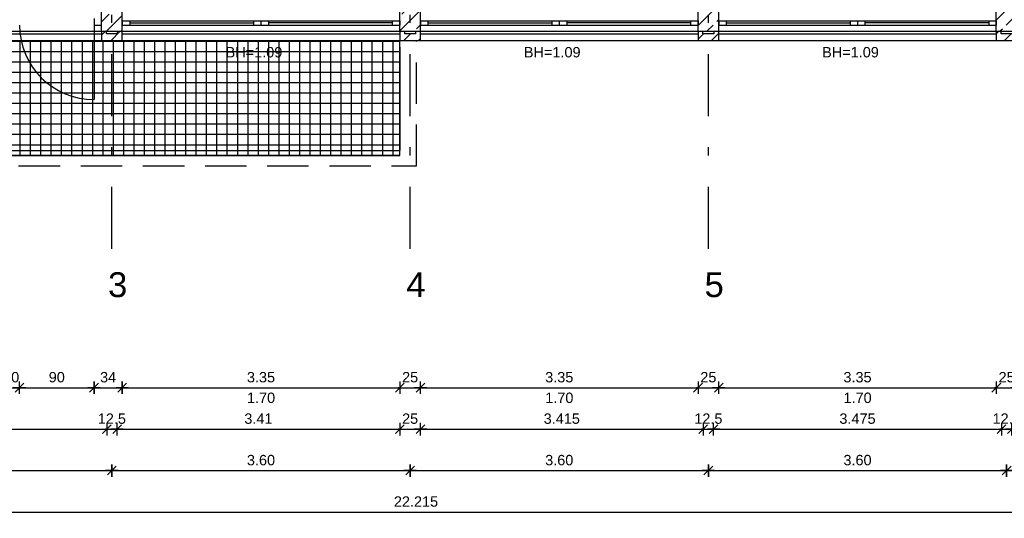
# Model space of a CAD drawing. Header units: metres. Extents: x 0 to 43.4, y 0 to 25.5.
# Tile 5 of 23: x 12.2 to 24.1, y 0.8 to 6.9. Entities that reach past the tile are written whole.
import ezdxf

# ---------------------------------------------------------------- set-up
doc = ezdxf.new("R2010")
doc.units = ezdxf.units.M
for name, pattern in [('ACAD_ISO03W100', [30, 12, -18]), ('STRICHPUNKT', [1, 0.5, -0.25, 0, -0.25]), ('VERDECKT', [0.375, 0.25, -0.125])]:
    doc.linetypes.add(name, pattern=pattern)
doc.layers.get('0').update_dxf_attribs({"lineweight": 0})
for name, color, linetype in [('003ARCH_A', 7, 'Continuous'), ('003ARCH_LIG', 253, 'ACAD_ISO03W100'), ('003TX_ML', 7, 'Continuous'), ('003TX_TXT', 7, 'Continuous'), ('0ARA_ALL_R', 1, 'Continuous')]:
    doc.layers.add(name, color=color, linetype=linetype)
doc.layers.add('003SON_SON', color=7, linetype='Continuous', plot=False)
doc.styles.add('ARIAL', font='arial.ttf')
doc.styles.get("Standard").update_dxf_attribs({"font": 'arial.ttf'})
doc.dimstyles.new('Musterstil_M', dxfattribs={"dimtxt": 0.125, "dimasz": 0.01, "dimexe": 1.25, "dimexo": 0.0625, "dimgap": 0.0625, "dimtad": 1, "dimzin": 4, "dimdsep": 46, "dimtxsty": 'ARIAL', "dimblk": 'Pfeilspitze Bem M', "dimcen": 0.09, "dimse1": 1, "dimse2": 1, "dimadec": 0, "dimazin": 1, "dimtfac": 1, "dimtix": 1, "dimtmove": 2, "dimatfit": 3, "dimldrblk": 'Pfeilspitze Bem M', "dimfxl": 1, "dimarcsym": 0})
pattern_1 = [(45, (5.46864, 31.09866), (-0.1767767, 0.1767767), []), (45, (5.64541, 31.09866), (-0.1767767, 0.1767767), [0.125, -0.0625])]
pattern_2 = [(45, (1, 1.71661), (-0.08838835, 0.08838835), [])]

# ---------------------------------------------------------------- blocks, each defined once
blk = doc.blocks.new('Pfeilspitze Bem M')
for p, q in [((-7.5, 0), (7.5, 0)), ((5.3, 5.3), (-5.3, -5.3)), ((0, 7.5), (0, -7.5))]:
    blk.add_line(p, q)
blk = doc.blocks.new('*D93')
at = {"layer": '003TX_ML', "color": 0, "lineweight": -2, "transparency": 16777216}
blk.add_line((9.798, 1.917), (13.253, 1.917), dxfattribs=at)
at = {"layer": 'Defpoints', "color": 0, "transparency": 16777216}
for p in [(9.788, 8.667), (13.263, 8.667), (13.263, 1.917)]:
    blk.add_point(p, dxfattribs=at)
at = {"layer": '003TX_ML', "color": 0, "lineweight": -2, "transparency": 16777216, "xscale": 0.01, "yscale": 0.01, "zscale": 0.01, "rotation": 180}
blk.add_blockref('Pfeilspitze Bem M', (9.788, 1.917), dxfattribs=at)
at = {"layer": '003TX_ML', "color": 0, "lineweight": -2, "transparency": 16777216, "xscale": 0.01, "yscale": 0.01, "zscale": 0.01}
blk.add_blockref('Pfeilspitze Bem M', (13.263, 1.917), dxfattribs=at)
at = {"layer": '003TX_ML', "color": 0, "transparency": 16777216, "insert": (11.525, 2.043), "char_height": 0.125, "attachment_point": 5, "style": 'ARIAL'}
blk.add_mtext('3.475', dxfattribs=at)
blk = doc.blocks.new('*D94')
at = {"layer": '003TX_ML', "color": 0, "lineweight": -2, "transparency": 16777216}
for p, q in [((12, 2.417), (11.99, 2.417)), ((12.01, 2.417), (12.21, 2.417)), ((12.22, 2.417), (12.23, 2.417))]:
    blk.add_line(p, q, dxfattribs=at)
at = {"layer": 'Defpoints', "color": 0, "transparency": 16777216}
for p in [(12.01, 6.792), (12.21, 6.792), (12.21, 2.417)]:
    blk.add_point(p, dxfattribs=at)
at = {"layer": '003TX_ML', "color": 0, "lineweight": -2, "transparency": 16777216, "xscale": 0.01, "yscale": 0.01, "zscale": 0.01}
blk.add_blockref('Pfeilspitze Bem M', (12.01, 2.417), dxfattribs=at)
at = {"layer": '003TX_ML', "color": 0, "lineweight": -2, "transparency": 16777216, "xscale": 0.01, "yscale": 0.01, "zscale": 0.01, "rotation": 180}
blk.add_blockref('Pfeilspitze Bem M', (12.21, 2.417), dxfattribs=at)
at = {"layer": '003TX_ML', "color": 0, "transparency": 16777216, "insert": (12.11, 2.543), "char_height": 0.125, "attachment_point": 5, "style": 'ARIAL'}
blk.add_mtext('10', dxfattribs=at)
blk = doc.blocks.new('*D95')
at = {"layer": '003TX_ML', "color": 0, "lineweight": -2, "transparency": 16777216}
blk.add_line((12.22, 2.417), (13.1, 2.417), dxfattribs=at)
at = {"layer": 'Defpoints', "color": 0, "transparency": 16777216}
for p in [(12.21, 6.792), (13.11, 6.792), (13.11, 2.417)]:
    blk.add_point(p, dxfattribs=at)
at = {"layer": '003TX_ML', "color": 0, "lineweight": -2, "transparency": 16777216, "xscale": 0.01, "yscale": 0.01, "zscale": 0.01, "rotation": 180}
blk.add_blockref('Pfeilspitze Bem M', (12.21, 2.417), dxfattribs=at)
at = {"layer": '003TX_ML', "color": 0, "lineweight": -2, "transparency": 16777216, "xscale": 0.01, "yscale": 0.01, "zscale": 0.01}
blk.add_blockref('Pfeilspitze Bem M', (13.11, 2.417), dxfattribs=at)
at = {"layer": '003TX_ML', "color": 0, "transparency": 16777216, "insert": (12.66, 2.543), "char_height": 0.125, "attachment_point": 5, "style": 'ARIAL'}
blk.add_mtext('90', dxfattribs=at)
blk = doc.blocks.new('*D96')
at = {"layer": '003TX_ML', "color": 0, "lineweight": -2, "transparency": 16777216}
blk.add_line((13.12, 2.417), (13.44, 2.417), dxfattribs=at)
at = {"layer": 'Defpoints', "color": 0, "transparency": 16777216}
for p in [(13.11, 6.792), (13.45, 6.792), (13.45, 2.417)]:
    blk.add_point(p, dxfattribs=at)
at = {"layer": '003TX_ML', "color": 0, "lineweight": -2, "transparency": 16777216, "xscale": 0.01, "yscale": 0.01, "zscale": 0.01, "rotation": 180}
blk.add_blockref('Pfeilspitze Bem M', (13.11, 2.417), dxfattribs=at)
at = {"layer": '003TX_ML', "color": 0, "lineweight": -2, "transparency": 16777216, "xscale": 0.01, "yscale": 0.01, "zscale": 0.01}
blk.add_blockref('Pfeilspitze Bem M', (13.45, 2.417), dxfattribs=at)
at = {"layer": '003TX_ML', "color": 0, "transparency": 16777216, "insert": (13.28, 2.543), "char_height": 0.125, "attachment_point": 5, "style": 'ARIAL'}
blk.add_mtext('34', dxfattribs=at)
blk = doc.blocks.new('*D97')
at = {"layer": '003TX_ML', "color": 0, "lineweight": -2, "transparency": 16777216}
blk.add_line((13.46, 2.417), (16.79, 2.417), dxfattribs=at)
at = {"layer": 'Defpoints', "color": 0, "transparency": 16777216}
for p in [(13.45, 6.792), (16.8, 6.792), (16.8, 2.417)]:
    blk.add_point(p, dxfattribs=at)
at = {"layer": '003TX_ML', "color": 0, "lineweight": -2, "transparency": 16777216, "xscale": 0.01, "yscale": 0.01, "zscale": 0.01, "rotation": 180}
blk.add_blockref('Pfeilspitze Bem M', (13.45, 2.417), dxfattribs=at)
at = {"layer": '003TX_ML', "color": 0, "lineweight": -2, "transparency": 16777216, "xscale": 0.01, "yscale": 0.01, "zscale": 0.01}
blk.add_blockref('Pfeilspitze Bem M', (16.8, 2.417), dxfattribs=at)
at = {"layer": '003TX_ML', "color": 0, "transparency": 16777216, "insert": (15.125, 2.543), "char_height": 0.125, "attachment_point": 5, "style": 'ARIAL'}
blk.add_mtext('3.35', dxfattribs=at)
blk = doc.blocks.new('*D98')
at = {"layer": '003TX_ML', "color": 0, "lineweight": -2, "transparency": 16777216}
for p, q in [((16.79, 2.417), (16.78, 2.417)), ((16.8, 2.417), (17.05, 2.417)), ((17.06, 2.417), (17.07, 2.417))]:
    blk.add_line(p, q, dxfattribs=at)
at = {"layer": 'Defpoints', "color": 0, "transparency": 16777216}
for p in [(16.8, 6.792), (17.05, 6.792), (17.05, 2.417)]:
    blk.add_point(p, dxfattribs=at)
at = {"layer": '003TX_ML', "color": 0, "lineweight": -2, "transparency": 16777216, "xscale": 0.01, "yscale": 0.01, "zscale": 0.01}
blk.add_blockref('Pfeilspitze Bem M', (16.8, 2.417), dxfattribs=at)
at = {"layer": '003TX_ML', "color": 0, "lineweight": -2, "transparency": 16777216, "xscale": 0.01, "yscale": 0.01, "zscale": 0.01, "rotation": 180}
blk.add_blockref('Pfeilspitze Bem M', (17.05, 2.417), dxfattribs=at)
at = {"layer": '003TX_ML', "color": 0, "transparency": 16777216, "insert": (16.925, 2.543), "char_height": 0.125, "attachment_point": 5, "style": 'ARIAL'}
blk.add_mtext('25', dxfattribs=at)
blk = doc.blocks.new('*D99')
at = {"layer": '003TX_ML', "color": 0, "lineweight": -2, "transparency": 16777216}
blk.add_line((17.06, 2.417), (20.39, 2.417), dxfattribs=at)
at = {"layer": 'Defpoints', "color": 0, "transparency": 16777216}
for p in [(17.05, 6.792), (20.4, 6.792), (20.4, 2.417)]:
    blk.add_point(p, dxfattribs=at)
at = {"layer": '003TX_ML', "color": 0, "lineweight": -2, "transparency": 16777216, "xscale": 0.01, "yscale": 0.01, "zscale": 0.01, "rotation": 180}
blk.add_blockref('Pfeilspitze Bem M', (17.05, 2.417), dxfattribs=at)
at = {"layer": '003TX_ML', "color": 0, "lineweight": -2, "transparency": 16777216, "xscale": 0.01, "yscale": 0.01, "zscale": 0.01}
blk.add_blockref('Pfeilspitze Bem M', (20.4, 2.417), dxfattribs=at)
at = {"layer": '003TX_ML', "color": 0, "transparency": 16777216, "insert": (18.725, 2.543), "char_height": 0.125, "attachment_point": 5, "style": 'ARIAL'}
blk.add_mtext('3.35', dxfattribs=at)
blk = doc.blocks.new('*D100')
at = {"layer": '003TX_ML', "color": 0, "lineweight": -2, "transparency": 16777216}
for p, q in [((20.39, 2.417), (20.38, 2.417)), ((20.4, 2.417), (20.65, 2.417)), ((20.66, 2.417), (20.67, 2.417))]:
    blk.add_line(p, q, dxfattribs=at)
at = {"layer": 'Defpoints', "color": 0, "transparency": 16777216}
for p in [(20.4, 6.792), (20.65, 6.792), (20.65, 2.417)]:
    blk.add_point(p, dxfattribs=at)
at = {"layer": '003TX_ML', "color": 0, "lineweight": -2, "transparency": 16777216, "xscale": 0.01, "yscale": 0.01, "zscale": 0.01}
blk.add_blockref('Pfeilspitze Bem M', (20.4, 2.417), dxfattribs=at)
at = {"layer": '003TX_ML', "color": 0, "lineweight": -2, "transparency": 16777216, "xscale": 0.01, "yscale": 0.01, "zscale": 0.01, "rotation": 180}
blk.add_blockref('Pfeilspitze Bem M', (20.65, 2.417), dxfattribs=at)
at = {"layer": '003TX_ML', "color": 0, "transparency": 16777216, "insert": (20.525, 2.543), "char_height": 0.125, "attachment_point": 5, "style": 'ARIAL'}
blk.add_mtext('25', dxfattribs=at)
blk = doc.blocks.new('*D101')
at = {"layer": '003TX_ML', "color": 0, "lineweight": -2, "transparency": 16777216}
blk.add_line((20.66, 2.417), (23.99, 2.417), dxfattribs=at)
at = {"layer": 'Defpoints', "color": 0, "transparency": 16777216}
for p in [(20.65, 6.792), (24, 6.792), (24, 2.417)]:
    blk.add_point(p, dxfattribs=at)
at = {"layer": '003TX_ML', "color": 0, "lineweight": -2, "transparency": 16777216, "xscale": 0.01, "yscale": 0.01, "zscale": 0.01, "rotation": 180}
blk.add_blockref('Pfeilspitze Bem M', (20.65, 2.417), dxfattribs=at)
at = {"layer": '003TX_ML', "color": 0, "lineweight": -2, "transparency": 16777216, "xscale": 0.01, "yscale": 0.01, "zscale": 0.01}
blk.add_blockref('Pfeilspitze Bem M', (24, 2.417), dxfattribs=at)
at = {"layer": '003TX_ML', "color": 0, "transparency": 16777216, "insert": (22.325, 2.543), "char_height": 0.125, "attachment_point": 5, "style": 'ARIAL'}
blk.add_mtext('3.35', dxfattribs=at)
blk = doc.blocks.new('*D102')
at = {"layer": '003TX_ML', "color": 0, "lineweight": -2, "transparency": 16777216}
for p, q in [((23.99, 2.417), (23.98, 2.417)), ((24, 2.417), (24.25, 2.417)), ((24.26, 2.417), (24.27, 2.417))]:
    blk.add_line(p, q, dxfattribs=at)
at = {"layer": 'Defpoints', "color": 0, "transparency": 16777216}
for p in [(24, 6.792), (24.25, 6.792), (24.25, 2.417)]:
    blk.add_point(p, dxfattribs=at)
at = {"layer": '003TX_ML', "color": 0, "lineweight": -2, "transparency": 16777216, "xscale": 0.01, "yscale": 0.01, "zscale": 0.01}
blk.add_blockref('Pfeilspitze Bem M', (24, 2.417), dxfattribs=at)
at = {"layer": '003TX_ML', "color": 0, "lineweight": -2, "transparency": 16777216, "xscale": 0.01, "yscale": 0.01, "zscale": 0.01, "rotation": 180}
blk.add_blockref('Pfeilspitze Bem M', (24.25, 2.417), dxfattribs=at)
at = {"layer": '003TX_ML', "color": 0, "transparency": 16777216, "insert": (24.125, 2.543), "char_height": 0.125, "attachment_point": 5, "style": 'ARIAL'}
blk.add_mtext('25', dxfattribs=at)
blk = doc.blocks.new('*D107')
at = {"layer": '003TX_ML', "color": 0, "lineweight": -2, "transparency": 16777216}
for p, q in [((13.253, 1.917), (13.243, 1.917)), ((13.263, 1.917), (13.388, 1.917)), ((13.398, 1.917), (13.408, 1.917))]:
    blk.add_line(p, q, dxfattribs=at)
at = {"layer": 'Defpoints', "color": 0, "transparency": 16777216}
for p in [(13.263, 8.667), (13.388, 8.667), (13.388, 1.917)]:
    blk.add_point(p, dxfattribs=at)
at = {"layer": '003TX_ML', "color": 0, "lineweight": -2, "transparency": 16777216, "xscale": 0.01, "yscale": 0.01, "zscale": 0.01}
blk.add_blockref('Pfeilspitze Bem M', (13.263, 1.917), dxfattribs=at)
at = {"layer": '003TX_ML', "color": 0, "lineweight": -2, "transparency": 16777216, "xscale": 0.01, "yscale": 0.01, "zscale": 0.01, "rotation": 180}
blk.add_blockref('Pfeilspitze Bem M', (13.388, 1.917), dxfattribs=at)
at = {"layer": '003TX_ML', "color": 0, "transparency": 16777216, "insert": (13.325, 2.043), "char_height": 0.125, "attachment_point": 5, "style": 'ARIAL'}
blk.add_mtext('12.5', dxfattribs=at)
blk = doc.blocks.new('*D108')
at = {"layer": '003TX_ML', "color": 0, "lineweight": -2, "transparency": 16777216}
blk.add_line((13.398, 1.917), (16.79, 1.917), dxfattribs=at)
at = {"layer": 'Defpoints', "color": 0, "transparency": 16777216}
for p in [(16.8, 8.747), (13.388, 8.667), (16.8, 1.917)]:
    blk.add_point(p, dxfattribs=at)
at = {"layer": '003TX_ML', "color": 0, "lineweight": -2, "transparency": 16777216, "xscale": 0.01, "yscale": 0.01, "zscale": 0.01, "rotation": 180}
blk.add_blockref('Pfeilspitze Bem M', (13.388, 1.917), dxfattribs=at)
at = {"layer": '003TX_ML', "color": 0, "lineweight": -2, "transparency": 16777216, "xscale": 0.01, "yscale": 0.01, "zscale": 0.01}
blk.add_blockref('Pfeilspitze Bem M', (16.8, 1.917), dxfattribs=at)
at = {"layer": '003TX_ML', "color": 0, "transparency": 16777216, "insert": (15.094, 2.043), "char_height": 0.125, "attachment_point": 5, "style": 'ARIAL'}
blk.add_mtext('3.41', dxfattribs=at)
blk = doc.blocks.new('*D109')
at = {"layer": '003TX_ML', "color": 0, "lineweight": -2, "transparency": 16777216}
for p, q in [((16.79, 1.917), (16.78, 1.917)), ((16.8, 1.917), (17.05, 1.917)), ((17.06, 1.917), (17.07, 1.917))]:
    blk.add_line(p, q, dxfattribs=at)
at = {"layer": 'Defpoints', "color": 0, "transparency": 16777216}
for p in [(16.8, 8.747), (17.05, 8.747), (17.05, 1.917)]:
    blk.add_point(p, dxfattribs=at)
at = {"layer": '003TX_ML', "color": 0, "lineweight": -2, "transparency": 16777216, "xscale": 0.01, "yscale": 0.01, "zscale": 0.01}
blk.add_blockref('Pfeilspitze Bem M', (16.8, 1.917), dxfattribs=at)
at = {"layer": '003TX_ML', "color": 0, "lineweight": -2, "transparency": 16777216, "xscale": 0.01, "yscale": 0.01, "zscale": 0.01, "rotation": 180}
blk.add_blockref('Pfeilspitze Bem M', (17.05, 1.917), dxfattribs=at)
at = {"layer": '003TX_ML', "color": 0, "transparency": 16777216, "insert": (16.925, 2.043), "char_height": 0.125, "attachment_point": 5, "style": 'ARIAL'}
blk.add_mtext('25', dxfattribs=at)
blk = doc.blocks.new('*D110')
at = {"layer": '003TX_ML', "color": 0, "lineweight": -2, "transparency": 16777216}
blk.add_line((17.06, 1.917), (20.453, 1.917), dxfattribs=at)
at = {"layer": 'Defpoints', "color": 0, "transparency": 16777216}
for p in [(17.05, 8.747), (20.463, 8.168), (20.463, 1.917)]:
    blk.add_point(p, dxfattribs=at)
at = {"layer": '003TX_ML', "color": 0, "lineweight": -2, "transparency": 16777216, "xscale": 0.01, "yscale": 0.01, "zscale": 0.01, "rotation": 180}
blk.add_blockref('Pfeilspitze Bem M', (17.05, 1.917), dxfattribs=at)
at = {"layer": '003TX_ML', "color": 0, "lineweight": -2, "transparency": 16777216, "xscale": 0.01, "yscale": 0.01, "zscale": 0.01}
blk.add_blockref('Pfeilspitze Bem M', (20.463, 1.917), dxfattribs=at)
at = {"layer": '003TX_ML', "color": 0, "transparency": 16777216, "insert": (18.756, 2.043), "char_height": 0.125, "attachment_point": 5, "style": 'ARIAL'}
blk.add_mtext('3.415', dxfattribs=at)
blk = doc.blocks.new('*D111')
at = {"layer": '003TX_ML', "color": 0, "lineweight": -2, "transparency": 16777216}
for p, q in [((20.453, 1.917), (20.443, 1.917)), ((20.463, 1.917), (20.588, 1.917)), ((20.598, 1.917), (20.608, 1.917))]:
    blk.add_line(p, q, dxfattribs=at)
at = {"layer": 'Defpoints', "color": 0, "transparency": 16777216}
for p in [(20.463, 8.168), (20.588, 8.168), (20.588, 1.917)]:
    blk.add_point(p, dxfattribs=at)
at = {"layer": '003TX_ML', "color": 0, "lineweight": -2, "transparency": 16777216, "xscale": 0.01, "yscale": 0.01, "zscale": 0.01}
blk.add_blockref('Pfeilspitze Bem M', (20.463, 1.917), dxfattribs=at)
at = {"layer": '003TX_ML', "color": 0, "lineweight": -2, "transparency": 16777216, "xscale": 0.01, "yscale": 0.01, "zscale": 0.01, "rotation": 180}
blk.add_blockref('Pfeilspitze Bem M', (20.588, 1.917), dxfattribs=at)
at = {"layer": '003TX_ML', "color": 0, "transparency": 16777216, "insert": (20.525, 2.043), "char_height": 0.125, "attachment_point": 5, "style": 'ARIAL'}
blk.add_mtext('12.5', dxfattribs=at)
blk = doc.blocks.new('*D112')
at = {"layer": '003TX_ML', "color": 0, "lineweight": -2, "transparency": 16777216}
blk.add_line((20.598, 1.917), (24.053, 1.917), dxfattribs=at)
at = {"layer": 'Defpoints', "color": 0, "transparency": 16777216}
for p in [(24.063, 8.667), (20.588, 8.168), (24.063, 1.917)]:
    blk.add_point(p, dxfattribs=at)
at = {"layer": '003TX_ML', "color": 0, "lineweight": -2, "transparency": 16777216, "xscale": 0.01, "yscale": 0.01, "zscale": 0.01, "rotation": 180}
blk.add_blockref('Pfeilspitze Bem M', (20.588, 1.917), dxfattribs=at)
at = {"layer": '003TX_ML', "color": 0, "lineweight": -2, "transparency": 16777216, "xscale": 0.01, "yscale": 0.01, "zscale": 0.01}
blk.add_blockref('Pfeilspitze Bem M', (24.063, 1.917), dxfattribs=at)
at = {"layer": '003TX_ML', "color": 0, "transparency": 16777216, "insert": (22.325, 2.043), "char_height": 0.125, "attachment_point": 5, "style": 'ARIAL'}
blk.add_mtext('3.475', dxfattribs=at)
blk = doc.blocks.new('*D113')
at = {"layer": '003TX_ML', "color": 0, "lineweight": -2, "transparency": 16777216}
for p, q in [((24.053, 1.917), (24.043, 1.917)), ((24.063, 1.917), (24.188, 1.917)), ((24.198, 1.917), (24.208, 1.917))]:
    blk.add_line(p, q, dxfattribs=at)
at = {"layer": 'Defpoints', "color": 0, "transparency": 16777216}
for p in [(24.063, 8.667), (24.188, 8.667), (24.188, 1.917)]:
    blk.add_point(p, dxfattribs=at)
at = {"layer": '003TX_ML', "color": 0, "lineweight": -2, "transparency": 16777216, "xscale": 0.01, "yscale": 0.01, "zscale": 0.01}
blk.add_blockref('Pfeilspitze Bem M', (24.063, 1.917), dxfattribs=at)
at = {"layer": '003TX_ML', "color": 0, "lineweight": -2, "transparency": 16777216, "xscale": 0.01, "yscale": 0.01, "zscale": 0.01, "rotation": 180}
blk.add_blockref('Pfeilspitze Bem M', (24.188, 1.917), dxfattribs=at)
at = {"layer": '003TX_ML', "color": 0, "transparency": 16777216, "insert": (24.125, 2.043), "char_height": 0.125, "attachment_point": 5, "style": 'ARIAL'}
blk.add_mtext('12.5', dxfattribs=at)
blk = doc.blocks.new('*D123')
at = {"layer": '003TX_ML', "color": 0, "lineweight": -2, "transparency": 16777216}
blk.add_line((5.9, 0.917), (28.093, 0.917), dxfattribs=at)
at = {"layer": 'Defpoints', "color": 0, "transparency": 16777216}
for p in [(28.103, 6.687), (5.89, 6.607), (28.103, 0.917)]:
    blk.add_point(p, dxfattribs=at)
at = {"layer": '003TX_ML', "color": 0, "lineweight": -2, "transparency": 16777216, "xscale": 0.01, "yscale": 0.01, "zscale": 0.01, "rotation": 180}
blk.add_blockref('Pfeilspitze Bem M', (5.89, 0.917), dxfattribs=at)
at = {"layer": '003TX_ML', "color": 0, "lineweight": -2, "transparency": 16777216, "xscale": 0.01, "yscale": 0.01, "zscale": 0.01}
blk.add_blockref('Pfeilspitze Bem M', (28.103, 0.917), dxfattribs=at)
at = {"layer": '003TX_ML', "color": 0, "transparency": 16777216, "insert": (16.996, 1.043), "char_height": 0.125, "attachment_point": 5, "style": 'ARIAL'}
blk.add_mtext('22.215', dxfattribs=at)
blk = doc.blocks.new('*D152')
at = {"layer": '003TX_ML', "color": 0, "lineweight": -2, "transparency": 16777216}
blk.add_line((9.735, 1.417), (13.315, 1.417), dxfattribs=at)
at = {"layer": 'Defpoints', "color": 0, "transparency": 16777216}
for p in [(9.725, 6.607), (13.325, 6.607), (13.325, 1.417)]:
    blk.add_point(p, dxfattribs=at)
at = {"layer": '003TX_ML', "color": 0, "lineweight": -2, "transparency": 16777216, "xscale": 0.01, "yscale": 0.01, "zscale": 0.01, "rotation": 180}
blk.add_blockref('Pfeilspitze Bem M', (9.725, 1.417), dxfattribs=at)
at = {"layer": '003TX_ML', "color": 0, "lineweight": -2, "transparency": 16777216, "xscale": 0.01, "yscale": 0.01, "zscale": 0.01}
blk.add_blockref('Pfeilspitze Bem M', (13.325, 1.417), dxfattribs=at)
at = {"layer": '003TX_ML', "color": 0, "transparency": 16777216, "insert": (11.525, 1.543), "char_height": 0.125, "attachment_point": 5, "style": 'ARIAL'}
blk.add_mtext('3.60', dxfattribs=at)
blk = doc.blocks.new('*D153')
at = {"layer": '003TX_ML', "color": 0, "lineweight": -2, "transparency": 16777216}
blk.add_line((13.335, 1.417), (16.915, 1.417), dxfattribs=at)
at = {"layer": 'Defpoints', "color": 0, "transparency": 16777216}
for p in [(13.325, 6.607), (16.925, 6.607), (16.925, 1.417)]:
    blk.add_point(p, dxfattribs=at)
at = {"layer": '003TX_ML', "color": 0, "lineweight": -2, "transparency": 16777216, "xscale": 0.01, "yscale": 0.01, "zscale": 0.01, "rotation": 180}
blk.add_blockref('Pfeilspitze Bem M', (13.325, 1.417), dxfattribs=at)
at = {"layer": '003TX_ML', "color": 0, "lineweight": -2, "transparency": 16777216, "xscale": 0.01, "yscale": 0.01, "zscale": 0.01}
blk.add_blockref('Pfeilspitze Bem M', (16.925, 1.417), dxfattribs=at)
at = {"layer": '003TX_ML', "color": 0, "transparency": 16777216, "insert": (15.125, 1.543), "char_height": 0.125, "attachment_point": 5, "style": 'ARIAL'}
blk.add_mtext('3.60', dxfattribs=at)
blk = doc.blocks.new('*D154')
at = {"layer": '003TX_ML', "color": 0, "lineweight": -2, "transparency": 16777216}
blk.add_line((16.935, 1.417), (20.515, 1.417), dxfattribs=at)
at = {"layer": 'Defpoints', "color": 0, "transparency": 16777216}
for p in [(16.925, 6.607), (20.525, 6.607), (20.525, 1.417)]:
    blk.add_point(p, dxfattribs=at)
at = {"layer": '003TX_ML', "color": 0, "lineweight": -2, "transparency": 16777216, "xscale": 0.01, "yscale": 0.01, "zscale": 0.01, "rotation": 180}
blk.add_blockref('Pfeilspitze Bem M', (16.925, 1.417), dxfattribs=at)
at = {"layer": '003TX_ML', "color": 0, "lineweight": -2, "transparency": 16777216, "xscale": 0.01, "yscale": 0.01, "zscale": 0.01}
blk.add_blockref('Pfeilspitze Bem M', (20.525, 1.417), dxfattribs=at)
at = {"layer": '003TX_ML', "color": 0, "transparency": 16777216, "insert": (18.725, 1.543), "char_height": 0.125, "attachment_point": 5, "style": 'ARIAL'}
blk.add_mtext('3.60', dxfattribs=at)
blk = doc.blocks.new('*D155')
at = {"layer": '003TX_ML', "color": 0, "lineweight": -2, "transparency": 16777216}
blk.add_line((20.535, 1.417), (24.115, 1.417), dxfattribs=at)
at = {"layer": 'Defpoints', "color": 0, "transparency": 16777216}
for p in [(20.525, 6.607), (24.125, 6.607), (24.125, 1.417)]:
    blk.add_point(p, dxfattribs=at)
at = {"layer": '003TX_ML', "color": 0, "lineweight": -2, "transparency": 16777216, "xscale": 0.01, "yscale": 0.01, "zscale": 0.01, "rotation": 180}
blk.add_blockref('Pfeilspitze Bem M', (20.525, 1.417), dxfattribs=at)
at = {"layer": '003TX_ML', "color": 0, "lineweight": -2, "transparency": 16777216, "xscale": 0.01, "yscale": 0.01, "zscale": 0.01}
blk.add_blockref('Pfeilspitze Bem M', (24.125, 1.417), dxfattribs=at)
at = {"layer": '003TX_ML', "color": 0, "transparency": 16777216, "insert": (22.325, 1.543), "char_height": 0.125, "attachment_point": 5, "style": 'ARIAL'}
blk.add_mtext('3.60', dxfattribs=at)
blk = doc.blocks.new('*D156')
at = {"layer": '003TX_ML', "color": 0, "lineweight": -2, "transparency": 16777216}
blk.add_line((24.135, 1.417), (27.715, 1.417), dxfattribs=at)
at = {"layer": 'Defpoints', "color": 0, "transparency": 16777216}
for p in [(24.125, 6.607), (27.725, 6.607), (27.725, 1.417)]:
    blk.add_point(p, dxfattribs=at)
at = {"layer": '003TX_ML', "color": 0, "lineweight": -2, "transparency": 16777216, "xscale": 0.01, "yscale": 0.01, "zscale": 0.01, "rotation": 180}
blk.add_blockref('Pfeilspitze Bem M', (24.125, 1.417), dxfattribs=at)
at = {"layer": '003TX_ML', "color": 0, "lineweight": -2, "transparency": 16777216, "xscale": 0.01, "yscale": 0.01, "zscale": 0.01}
blk.add_blockref('Pfeilspitze Bem M', (27.725, 1.417), dxfattribs=at)
at = {"layer": '003TX_ML', "color": 0, "transparency": 16777216, "insert": (25.925, 1.543), "char_height": 0.125, "attachment_point": 5, "style": 'ARIAL'}
blk.add_mtext('3.60', dxfattribs=at)

msp = doc.modelspace()

# ---------------------------------------------------------------- hatches: boundary and pattern name
at = {"layer": '003ARCH_A'}
h = msp.add_hatch(dxfattribs=at)
h.set_pattern_fill('ANSI33', color=256, style=0)
h.set_pattern_definition(pattern_1)
h.paths.add_polyline_path([(6.425, 7.167), (6, 7.167), (6, 6.717), (6.425, 6.717)])
h.paths.add_polyline_path([(9.85, 7.167), (9.6, 7.167), (9.6, 6.717), (9.85, 6.717)])
h.paths.add_polyline_path([(13.45, 7.167), (13.2, 7.167), (13.2, 6.717), (13.45, 6.717)])
h = msp.add_hatch(dxfattribs=at)
h.set_pattern_fill('ANSI33', color=256, style=0)
h.set_pattern_definition(pattern_1)
h.paths.add_polyline_path([(17.05, 7.167), (16.8, 7.167), (16.8, 6.717), (17.05, 6.717)])
h.paths.add_polyline_path([(20.65, 7.167), (20.4, 7.167), (20.4, 6.717), (20.65, 6.717)])
h.paths.add_polyline_path([(24.25, 7.167), (24, 7.167), (24, 6.717), (24.25, 6.717)])
h = msp.add_hatch(dxfattribs=at)
h.set_pattern_fill('ANSI31', color=256, style=0)
h.set_pattern_definition(pattern_2)
h.paths.add_polyline_path([(13.45, 6.717), (13.39, 6.717), (13.39, 6.687), (13.26, 6.687), (13.26, 6.717), (13.2, 6.717), (13.2, 6.607), (13.45, 6.607)])
h = msp.add_hatch(dxfattribs=at)
h.set_pattern_fill('ANSI31', color=256, style=0)
h.set_pattern_definition(pattern_2)
h.paths.add_polyline_path([(17.05, 6.717), (16.99, 6.717), (16.99, 6.687), (16.86, 6.687), (16.86, 6.717), (16.8, 6.717), (16.8, 6.607), (17.05, 6.607)])
h = msp.add_hatch(dxfattribs=at)
h.set_pattern_fill('ANSI31', color=256, style=0)
h.set_pattern_definition(pattern_2)
h.paths.add_polyline_path([(20.65, 6.717), (20.59, 6.717), (20.59, 6.687), (20.46, 6.687), (20.46, 6.717), (20.4, 6.717), (20.4, 6.607), (20.65, 6.607)])
h = msp.add_hatch(dxfattribs=at)
h.set_pattern_fill('ANSI31', color=256, style=0)
h.set_pattern_definition(pattern_2)
h.paths.add_polyline_path([(25.958, 6.717), (25.871, 6.717), (25.871, 6.687), (24.06, 6.687), (24.06, 6.717), (24, 6.717), (24, 6.607), (25.958, 6.607)])
h = msp.add_hatch(dxfattribs=at)
h.set_pattern_fill('ANSI31', color=256, style=0)
h.set_pattern_definition(pattern_2)
h.paths.add_polyline_path([(25.925, 6.717), (25.871, 6.717), (25.871, 6.687), (24.06, 6.687), (24.06, 6.717), (24, 6.717), (24, 6.607), (25.925, 6.607)])
at = {"layer": '003SON_SON'}
h = msp.add_hatch(dxfattribs=at)
h.set_pattern_fill('ANSI37', color=256, angle=45, style=0)
h.set_pattern_definition([(90, (5.46864, 31.09866), (-0.125, 3e-17), []), (180, (5.46864, 31.09866), (-3e-17, -0.125), [])])
h.paths.add_polyline_path([(16.8, 6.602), (6.425, 6.602), (6.425, 5.217), (16.8, 5.217)])

# ---------------------------------------------------------------- linework, layer by layer
at = {"layer": '003ARCH_A'}
for p, q in [((13.2, 6.717), (13.2, 7.167)), ((13.45, 6.717), (13.45, 7.167)), ((16.8, 6.717), (16.8, 7.167)), ((17.05, 6.717), (17.05, 7.167)), ((20.4, 6.717), (20.4, 7.167)), ((20.65, 6.717), (20.65, 7.167)), ((24, 6.717), (24, 7.167)), ((13.11, 6.872), (13.11, 5.892)), ((13.11, 6.792), (13.2, 6.792)), ((13.2, 6.792), (13.2, 6.872)), ((13.45, 6.842), (16.8, 6.842)), ((13.45, 6.842), (13.45, 6.792)), ((13.45, 6.792), (16.8, 6.792)), ((13.54, 6.842), (13.54, 6.792)), ((13.54, 6.817), (15.035, 6.817)), ((15.035, 6.842), (15.035, 6.792)), ((15.125, 6.842), (15.125, 6.792)), ((15.215, 6.842), (15.215, 6.792)), ((16.71, 6.817), (15.215, 6.817)), ((16.71, 6.842), (16.71, 6.792)), ((16.8, 6.842), (16.8, 6.792)), ((17.05, 6.842), (20.4, 6.842)), ((17.05, 6.842), (17.05, 6.792)), ((17.05, 6.792), (20.4, 6.792)), ((17.14, 6.842), (17.14, 6.792)), ((17.14, 6.817), (18.635, 6.817)), ((18.635, 6.842), (18.635, 6.792)), ((18.725, 6.842), (18.725, 6.792)), ((18.815, 6.842), (18.815, 6.792)), ((20.31, 6.817), (18.815, 6.817)), ((20.31, 6.842), (20.31, 6.792)), ((20.4, 6.842), (20.4, 6.792)), ((20.65, 6.842), (24, 6.842)), ((20.65, 6.842), (20.65, 6.792)), ((20.65, 6.792), (24, 6.792)), ((20.74, 6.842), (20.74, 6.792)), ((20.74, 6.817), (22.235, 6.817)), ((22.235, 6.842), (22.235, 6.792)), ((22.325, 6.842), (22.325, 6.792)), ((22.415, 6.842), (22.415, 6.792)), ((23.91, 6.817), (22.415, 6.817)), ((23.91, 6.842), (23.91, 6.792)), ((24, 6.842), (24, 6.792)), ((9.6, 6.717), (24.25, 6.717)), ((9.85, 6.687), (13.2, 6.687)), ((13.2, 6.717), (13.2, 6.607)), ((13.26, 6.687), (13.26, 6.717)), ((13.39, 6.687), (13.26, 6.687)), ((13.39, 6.717), (13.39, 6.687)), ((13.45, 6.607), (13.45, 6.717)), ((13.45, 6.687), (16.8, 6.687)), ((16.8, 6.717), (16.8, 6.607)), ((16.86, 6.687), (16.86, 6.717)), ((16.99, 6.687), (16.86, 6.687)), ((16.99, 6.717), (16.99, 6.687)), ((17.05, 6.607), (17.05, 6.717)), ((17.05, 6.687), (20.4, 6.687)), ((20.4, 6.717), (20.4, 6.607)), ((20.46, 6.687), (20.46, 6.717)), ((20.59, 6.687), (20.46, 6.687)), ((20.59, 6.717), (20.59, 6.687)), ((20.65, 6.607), (20.65, 6.717)), ((20.65, 6.687), (24, 6.687)), ((24, 6.717), (24, 6.607)), ((24.06, 6.687), (24.06, 6.717)), ((25.871, 6.687), (24.06, 6.687)), ((9.85, 6.607), (13.2, 6.607)), ((13.2, 6.607), (13.45, 6.607)), ((13.45, 6.607), (16.8, 6.607)), ((16.8, 6.607), (17.05, 6.607)), ((16.8, 5.217), (16.8, 6.602)), ((17.05, 6.607), (20.4, 6.607)), ((20.4, 6.607), (20.65, 6.607)), ((20.65, 6.607), (24, 6.607)), ((24, 6.607), (25.958, 6.607)), ((16.8, 6.527), (16.8, 5.277)), ((6.425, 5.277), (16.8, 5.277)), ((16.8, 5.217), (6.425, 5.217)), ((6.425, 5.217), (16.8, 5.217))]:
    msp.add_line(p, q, dxfattribs=at)
msp.add_arc((13.11, 6.792), 0.9, 180, 270, dxfattribs=at)
at = {"layer": '003ARCH_LIG', "linetype": 'VERDECKT', "ltscale": 2}
for p, q in [((17, 5.092), (17, 6.607)), ((6.2, 5.092), (17, 5.092))]:
    msp.add_line(p, q, dxfattribs=at)
at = {"layer": '003SON_SON'}
msp.add_line((6.425, 6.602), (16.8, 6.602), dxfattribs=at)
at = {"layer": '003TX_TXT', "linetype": 'STRICHPUNKT', "ltscale": 1.5}
for p, q in [((13.325, 4.092), (13.325, 21.627)), ((16.925, 4.092), (16.925, 21.627)), ((20.525, 4.092), (20.525, 21.627))]:
    msp.add_line(p, q, dxfattribs=at)
at = {"layer": '0ARA_ALL_R', "ltscale": 0.005}
msp.add_lwpolyline([(5.89, 19.127), (5.89, 6.607), (28.117, 6.607), (28.445, 4.747), (33.27, 5.598), (33.092, 6.607), (35.16, 6.607), (35.16, 13.854), (37.05, 13.854), (37.05, 14.604), (37.05, 18.354), (35.16, 18.354), (35.16, 19.127)], close=True, dxfattribs=at)

# ---------------------------------------------------------------- texts
at = {"layer": '003TX_ML', "char_height": 0.125, "width": 0.787, "attachment_point": 1}
for s, insert in [('BH=1.09', (14.698, 6.527)), ('BH=1.09', (18.298, 6.527)), ('BH=1.09', (21.898, 6.527)), ('1.70', (14.956, 2.358)), ('1.70', (18.556, 2.358)), ('1.70', (22.156, 2.358))]:
    msp.add_mtext(s, dxfattribs=dict(at, insert=insert))
at = {"layer": '003TX_TXT', "linetype": 'STRICHPUNKT', "char_height": 0.3, "attachment_point": 2}
for s, insert in [('3', (13.395, 3.81)), ('4', (16.995, 3.81)), ('5', (20.595, 3.81))]:
    msp.add_mtext(s, dxfattribs=dict(at, insert=insert))

# ---------------------------------------------------------------- dimensions: what is measured, and where the dimension line sits
at = {"layer": '003TX_ML'}
for base, p1, p2, text, picture, middle in [((16.8, 1.917), (13.388, 8.667), (16.8, 8.747), '3.41', '*D108', (15.094, 2.043)), ((17.05, 1.917), (16.8, 8.747), (17.05, 8.747), '25', '*D109', (16.925, 2.043)), ((20.463, 1.917), (17.05, 8.747), (20.463, 8.168), '3.415', '*D110', (18.756, 2.043)), ((13.263, 1.917), (9.788, 8.667), (13.263, 8.667), '3.475', '*D93', (11.525, 2.043)), ((13.388, 1.917), (13.263, 8.667), (13.388, 8.667), '12.5', '*D107', (13.325, 2.043)), ((24.063, 1.917), (20.588, 8.168), (24.063, 8.667), '3.475', '*D112', (22.325, 2.043)), ((24.188, 1.917), (24.063, 8.667), (24.188, 8.667), '12.5', '*D113', (24.125, 2.043)), ((20.588, 1.917), (20.463, 8.168), (20.588, 8.168), '12.5', '*D111', (20.525, 2.043)), ((12.21, 2.417), (12.01, 6.792), (12.21, 6.792), '10', '*D94', (12.11, 2.543)), ((13.11, 2.417), (12.21, 6.792), (13.11, 6.792), '90', '*D95', (12.66, 2.543)), ((13.45, 2.417), (13.11, 6.792), (13.45, 6.792), '34', '*D96', (13.28, 2.543)), ((16.8, 2.417), (13.45, 6.792), (16.8, 6.792), '3.35', '*D97', (15.125, 2.543)), ((17.05, 2.417), (16.8, 6.792), (17.05, 6.792), '25', '*D98', (16.925, 2.543)), ((20.4, 2.417), (17.05, 6.792), (20.4, 6.792), '3.35', '*D99', (18.725, 2.543)), ((20.65, 2.417), (20.4, 6.792), (20.65, 6.792), '25', '*D100', (20.525, 2.543)), ((24, 2.417), (20.65, 6.792), (24, 6.792), '3.35', '*D101', (22.325, 2.543)), ((24.25, 2.417), (24, 6.792), (24.25, 6.792), '25', '*D102', (24.125, 2.543)), ((28.103, 0.917), (5.89, 6.607), (28.103, 6.687), '22.215', '*D123', (16.996, 1.043)), ((13.325, 1.417), (9.725, 6.607), (13.325, 6.607), '3.60', '*D152', (11.525, 1.543)), ((16.925, 1.417), (13.325, 6.607), (16.925, 6.607), '3.60', '*D153', (15.125, 1.543)), ((20.525, 1.417), (16.925, 6.607), (20.525, 6.607), '3.60', '*D154', (18.725, 1.543)), ((24.125, 1.417), (20.525, 6.607), (24.125, 6.607), '3.60', '*D155', (22.325, 1.543)), ((27.725, 1.417), (24.125, 6.607), (27.725, 6.607), '3.60', '*D156', (25.925, 1.543))]:
    dim = msp.add_linear_dim(base=base, p1=p1, p2=p2, text=text, dimstyle='Musterstil_M', dxfattribs=at)
    dim.commit()
    dim.dimension.update_dxf_attribs({"geometry": picture, "text_midpoint": middle})

doc.saveas('drawing.dxf')
